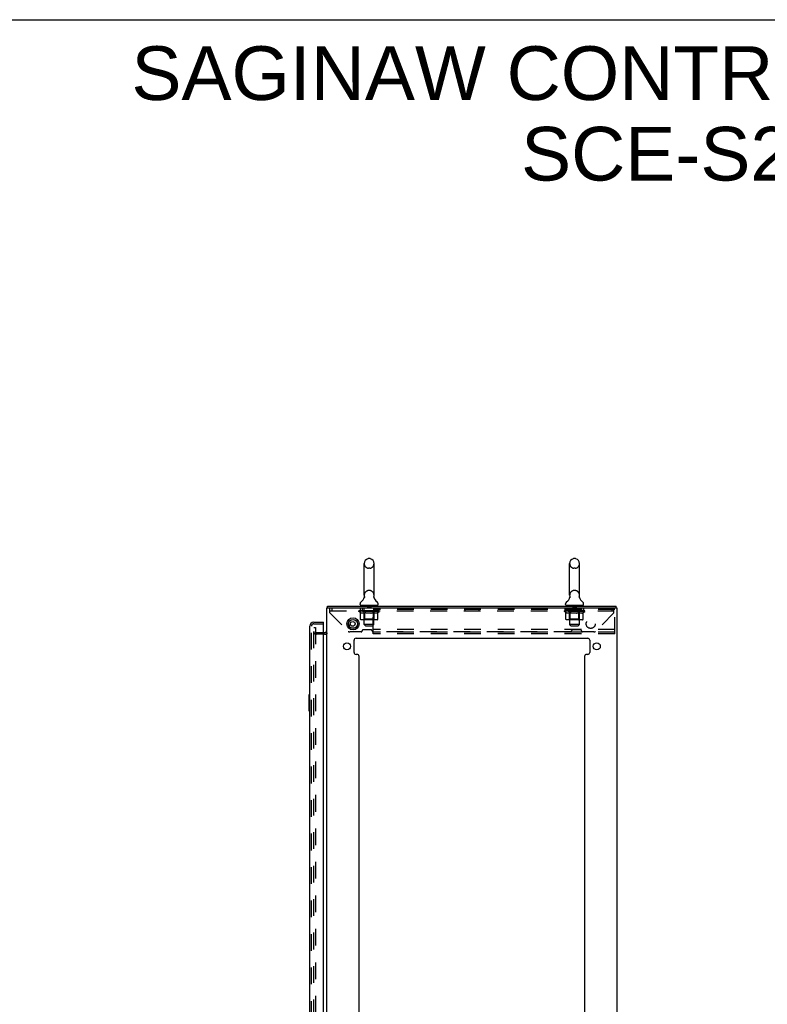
# Model space of a CAD drawing. Header units: inches. Extents: x 0 to 189, y 0 to 122.
# Tile 50 of 51: x 96 to 142, y 61 to 122. Entities that reach past the tile are written whole.
import ezdxf

# ---------------------------------------------------------------- set-up
doc = ezdxf.new("R2010")
doc.units = ezdxf.units.IN
doc.header["$LTSCALE"] = 10.388889
doc.header["$MEASUREMENT"] = 0
doc.linetypes.add('HIDDEN', pattern=[0.2, 0.1, -0.1])
doc.layers.get('0').update_dxf_attribs({"linetype": 'CONTINUOUS'})
for name, color, linetype in [('DEFAULT_2', 8, 'HIDDEN'), ('DIMENSIONS', 7, 'CONTINUOUS'), ('DOOR_ASSEMBLY', 7, 'CONTINUOUS')]:
    doc.layers.add(name, color=color, linetype=linetype)
doc.styles.get("Standard").update_dxf_attribs({"font": 'arial.ttf'})

msp = doc.modelspace()

# ---------------------------------------------------------------- linework, layer by layer
at = {"color": 7, "linetype": 'Continuous'}
for p, q in [((0, 122.222), (188.889, 122.222)), ((117.832, 88.772), (117.745, 88.772)), ((130.583, 88.772), (130.495, 88.772)), ((117.483, 86.497), (117.483, 88.472)), ((118.095, 86.497), (118.095, 88.472)), ((130.233, 86.497), (130.233, 88.472)), ((130.845, 86.497), (130.845, 88.472)), ((117.489, 86.354), (117.487, 86.349)), ((118.083, 86.403), (118.084, 86.408)), ((118.083, 86.398), (118.083, 86.403)), ((118.083, 86.393), (118.083, 86.398)), ((118.083, 86.388), (118.083, 86.393)), ((118.083, 86.383), (118.083, 86.388)), ((118.084, 86.378), (118.083, 86.383)), ((118.084, 86.413), (118.085, 86.418)), ((118.084, 86.408), (118.084, 86.413)), ((118.084, 86.373), (118.084, 86.378)), ((118.085, 86.368), (118.084, 86.373)), ((118.086, 86.364), (118.085, 86.368)), ((118.086, 86.423), (118.087, 86.427)), ((118.087, 86.36), (118.086, 86.364)), ((130.239, 86.354), (130.237, 86.349)), ((130.833, 86.403), (130.834, 86.408)), ((130.833, 86.398), (130.833, 86.403)), ((130.833, 86.393), (130.833, 86.398)), ((130.833, 86.388), (130.833, 86.393)), ((130.833, 86.383), (130.833, 86.388)), ((130.834, 86.378), (130.833, 86.383)), ((130.834, 86.413), (130.835, 86.418)), ((130.834, 86.408), (130.834, 86.413)), ((130.834, 86.373), (130.834, 86.378)), ((130.835, 86.368), (130.834, 86.373)), ((130.836, 86.364), (130.835, 86.368)), ((130.836, 86.423), (130.837, 86.427)), ((130.837, 86.36), (130.836, 86.364)), ((115.216, 85.723), (115.216, 85.827)), ((117.226, 85.926), (117.226, 85.965)), ((117.289, 85.857), (117.289, 85.827)), ((118.289, 85.857), (117.289, 85.857)), ((118.289, 85.857), (118.289, 85.827)), ((118.351, 85.926), (118.351, 85.965)), ((129.976, 85.926), (129.976, 85.965)), ((130.039, 85.857), (130.039, 85.827)), ((131.039, 85.857), (130.039, 85.857)), ((131.039, 85.857), (131.039, 85.827)), ((131.101, 85.926), (131.101, 85.965)), ((133.112, 85.723), (133.112, 85.827))]:
    msp.add_line(p, q, dxfattribs=at)
at = {"color": 3, "linetype": 'Continuous'}
for p, q in [((115.164, 7.191), (115.164, 85.723)), ((115.164, 85.723), (133.164, 85.723)), ((115.216, 85.827), (133.112, 85.827)), ((133.164, 85.723), (133.164, 7.191)), ((116.661, 84.473), (116.917, 84.473)), ((114.96, 84.181), (115.021, 84.181)), ((116.977, 83.827), (131.351, 83.827)), ((116.852, 82.955), (116.852, 83.702)), ((131.476, 83.702), (131.476, 82.955)), ((117.039, 82.83), (116.977, 82.83)), ((117.164, 59.374), (117.164, 82.705)), ((131.164, 82.705), (131.164, 59.374)), ((131.351, 82.83), (131.289, 82.83))]:
    msp.add_line(p, q, dxfattribs=at)
at = {"color": 7, "linetype": 'Continuous'}
for points in [[(117.491, 86.427), (117.492, 86.423), (117.493, 86.418), (117.493, 86.413), (117.494, 86.408), (117.494, 86.403), (117.495, 86.398), (117.495, 86.393), (117.495, 86.388), (117.494, 86.383), (117.494, 86.378), (117.493, 86.373), (117.492, 86.368), (117.491, 86.364), (117.49, 86.359), (117.489, 86.354)], [(118.085, 86.418), (118.086, 86.423), (118.087, 86.427)], [(130.241, 86.427), (130.242, 86.423), (130.243, 86.418), (130.243, 86.413), (130.244, 86.408), (130.244, 86.403), (130.245, 86.398), (130.245, 86.393), (130.245, 86.388), (130.244, 86.383), (130.244, 86.378), (130.243, 86.373), (130.242, 86.368), (130.241, 86.364), (130.24, 86.359), (130.239, 86.354)], [(130.835, 86.418), (130.836, 86.423), (130.837, 86.427)]]:
    msp.add_lwpolyline(points, dxfattribs=at)
at = {"color": 3, "linetype": 'Continuous'}
for points in [[(115.203, 85.723), (115.204, 85.725), (115.205, 85.73), (115.205, 85.735), (115.206, 85.74), (115.206, 85.746), (115.207, 85.752), (115.207, 85.757), (115.207, 85.763), (115.207, 85.768), (115.207, 85.773), (115.207, 85.787)], [(115.207, 85.787), (115.208, 85.791), (115.208, 85.794), (115.208, 85.798), (115.208, 85.801), (115.208, 85.804), (115.208, 85.807), (115.208, 85.81), (115.209, 85.813), (115.209, 85.815), (115.209, 85.817), (115.21, 85.819), (115.21, 85.821), (115.211, 85.822), (115.211, 85.823), (115.212, 85.824), (115.212, 85.825), (115.213, 85.826), (115.214, 85.826), (115.215, 85.826), (115.216, 85.827)]]:
    msp.add_lwpolyline(points, dxfattribs=at)
for centre, radius in [((116.789, 84.723), 0.375), ((116.768, 84.723), 0.148), ((116.414, 83.33), 0.219), ((131.914, 83.33), 0.219)]:
    msp.add_circle(centre, radius, dxfattribs=at)
at = {"color": 7, "linetype": 'Continuous'}
msp.add_circle((116.789, 84.723), 0.281, dxfattribs=at)
for centre, radius, start, end in [((117.789, 88.472), 0.306, 105.63034, 180), ((117.745, 88.628), 0.144, 90, 105.63034), ((117.832, 88.628), 0.144, 74.36966, 90), ((117.789, 88.472), 0.306, 0, 74.36966), ((130.539, 88.472), 0.306, 105.63034, 180), ((130.495, 88.628), 0.144, 90, 105.63034), ((130.583, 88.628), 0.144, 74.36966, 90), ((130.539, 88.472), 0.306, 0, 74.36966), ((116.991, 86.513), 0.523, 304.66237, 347.23895), ((117.789, 86.497), 0.306, 180, 193.20532), ((118.587, 86.513), 0.523, 192.7611, 235.33763), ((117.789, 86.497), 0.306, 346.79468, 360), ((129.741, 86.513), 0.523, 304.66237, 347.23895), ((130.539, 86.497), 0.306, 180, 193.20532), ((131.337, 86.513), 0.523, 192.7611, 235.33763), ((130.539, 86.497), 0.306, 346.79468, 360), ((117.37, 85.965), 0.144, 124.66237, 180), ((117.295, 85.926), 0.069, 180, 265), ((118.282, 85.926), 0.069, 275, 360), ((118.208, 85.965), 0.144, 360, 55.33763), ((130.12, 85.965), 0.144, 124.66237, 180), ((130.045, 85.926), 0.069, 180, 265), ((131.032, 85.926), 0.069, 275, 360), ((130.958, 85.965), 0.144, 360, 55.33763)]:
    msp.add_arc(centre, radius, start, end, dxfattribs=at)
at = {"color": 3, "linetype": 'Continuous'}
for centre, radius, start, end in [((116.518, 84.598), 0.0625, 316.84117, 92.61621), ((115.021, 84.323), 0.142, 270, 360), ((116.977, 83.702), 0.125, 90, 180), ((131.351, 83.702), 0.125, 0, 90), ((116.977, 82.955), 0.125, 180, 270), ((117.039, 82.705), 0.125, 0, 90), ((131.289, 82.705), 0.125, 90, 180), ((131.351, 82.955), 0.125, 270, 360)]:
    msp.add_arc(centre, radius, start, end, dxfattribs=at)
at = {"layer": 'DEFAULT_2', "color": 8, "linetype": 'HIDDEN'}
for p, q in [((117.832, 88.172), (117.745, 88.172)), ((130.583, 88.172), (130.495, 88.172)), ((117.832, 86.797), (117.745, 86.797)), ((130.583, 86.797), (130.495, 86.797)), ((115.351, 85.405), (115.351, 85.723)), ((115.476, 85.723), (115.476, 85.535)), ((117.226, 85.723), (117.226, 85.535)), ((117.349, 85.723), (117.349, 85.535)), ((117.476, 85.857), (117.476, 85.827)), ((117.489, 84.676), (117.489, 85.827)), ((117.684, 85.847), (117.684, 85.767)), ((117.884, 85.757), (117.694, 85.757)), ((117.894, 85.847), (117.894, 85.767)), ((118.039, 84.098), (118.039, 85.723)), ((133.039, 85.619), (118.039, 85.619)), ((118.089, 84.676), (118.089, 85.827)), ((118.101, 85.857), (118.101, 85.827)), ((118.229, 85.723), (118.229, 85.535)), ((123.726, 85.723), (123.726, 85.535)), ((124.601, 85.723), (124.601, 85.535)), ((130.101, 85.723), (130.101, 85.535)), ((130.226, 85.857), (130.226, 85.827)), ((130.239, 84.676), (130.239, 85.827)), ((130.434, 85.847), (130.434, 85.767)), ((130.634, 85.757), (130.444, 85.757)), ((130.644, 85.847), (130.644, 85.767)), ((130.839, 84.676), (130.839, 85.827)), ((130.851, 85.857), (130.851, 85.827)), ((130.976, 85.723), (130.976, 85.535)), ((131.101, 85.723), (131.101, 85.535)), ((132.851, 85.723), (132.851, 85.535)), ((132.976, 85.405), (132.976, 85.723)), ((133.039, 84.098), (133.039, 85.723)), ((115.351, 85.535), (132.976, 85.535)), ((115.351, 85.405), (116.496, 84.26)), ((117.156, 85.49), (117.156, 85.53)), ((117.156, 85.53), (117.462, 85.53)), ((117.252, 85.422), (117.156, 85.49)), ((118.422, 85.49), (117.156, 85.49)), ((117.157, 85.53), (117.157, 85.534)), ((117.277, 85.533), (117.157, 85.534)), ((117.165, 85.53), (117.165, 85.537)), ((117.174, 85.527), (117.174, 85.53)), ((117.174, 85.527), (118.404, 85.527)), ((117.183, 85.527), (117.183, 85.53)), ((117.184, 85.527), (117.184, 85.53)), ((117.194, 85.53), (117.194, 85.537)), ((117.21, 85.527), (117.21, 85.53)), ((117.212, 85.527), (117.212, 85.53)), ((117.24, 85.53), (117.24, 85.537)), ((117.252, 85.015), (117.252, 85.422)), ((117.252, 85.422), (117.267, 85.412)), ((117.255, 85.527), (117.255, 85.53)), ((117.258, 85.527), (117.258, 85.53)), ((117.282, 85.403), (117.267, 85.412)), ((117.277, 85.53), (117.277, 85.533)), ((117.297, 85.395), (117.282, 85.403)), ((118.28, 84.978), (117.295, 84.978)), ((117.311, 85.388), (117.296, 85.395)), ((117.304, 85.53), (117.304, 85.537)), ((117.305, 85.527), (117.305, 85.53)), ((117.306, 85.527), (117.306, 85.53)), ((117.309, 85.527), (117.309, 85.53)), ((117.325, 85.383), (117.311, 85.389)), ((117.316, 85.527), (117.316, 85.53)), ((117.316, 85.527), (117.316, 85.53)), ((117.319, 85.527), (117.319, 85.53)), ((117.323, 85.527), (117.323, 85.531)), ((117.34, 85.378), (117.325, 85.383)), ((117.327, 85.527), (117.327, 85.53)), ((117.433, 85.378), (117.34, 85.378)), ((117.341, 85.527), (117.341, 85.53)), ((117.359, 85.527), (117.359, 85.53)), ((117.36, 85.527), (117.36, 85.532)), ((117.38, 85.527), (117.38, 85.53)), ((117.38, 85.527), (117.38, 85.53)), ((117.382, 85.53), (117.382, 85.537)), ((117.391, 85.527), (117.391, 85.53)), ((117.396, 85.527), (117.396, 85.53)), ((117.405, 85.527), (117.405, 85.53)), ((117.416, 85.527), (117.416, 85.534)), ((117.432, 85.527), (117.432, 85.53)), ((117.433, 85.378), (117.448, 85.383)), ((117.435, 85.527), (117.435, 85.53)), ((117.476, 85.018), (117.436, 84.978)), ((117.462, 85.388), (117.448, 85.383)), ((117.462, 85.527), (117.462, 85.53)), ((117.476, 85.395), (117.462, 85.388)), ((117.529, 85.53), (117.467, 85.53)), ((117.472, 85.53), (117.472, 85.537)), ((117.476, 85.018), (117.476, 85.487)), ((117.491, 85.403), (117.476, 85.395)), ((118.102, 85.018), (117.476, 85.018)), ((117.479, 85.527), (117.479, 85.53)), ((117.484, 85.527), (117.484, 85.53)), ((117.49, 85.527), (117.49, 85.535)), ((117.505, 85.412), (117.49, 85.403)), ((117.494, 85.527), (117.494, 85.53)), ((117.505, 85.527), (117.505, 85.53)), ((117.52, 85.422), (117.505, 85.412)), ((117.505, 85.412), (117.52, 85.422)), ((117.52, 85.015), (117.52, 85.422)), ((117.52, 85.422), (117.549, 85.412)), ((117.529, 85.527), (117.529, 85.53)), ((117.604, 85.53), (117.545, 85.53)), ((117.578, 85.403), (117.549, 85.412)), ((117.565, 85.527), (117.565, 85.53)), ((117.572, 85.53), (117.572, 85.537)), ((117.576, 85.527), (117.576, 85.53)), ((117.578, 85.527), (117.578, 85.536)), ((117.606, 85.395), (117.578, 85.403)), ((117.581, 85.527), (117.581, 85.53)), ((117.588, 85.527), (117.588, 85.53)), ((117.604, 85.527), (117.604, 85.53)), ((117.634, 85.389), (117.606, 85.395)), ((117.684, 85.53), (117.63, 85.53)), ((117.662, 85.383), (117.634, 85.389)), ((117.643, 85.527), (117.643, 85.53)), ((117.69, 85.378), (117.662, 85.383)), ((117.674, 85.53), (117.789, 85.537)), ((117.679, 85.53), (117.679, 85.537)), ((117.679, 85.536), (117.679, 85.537)), ((117.679, 85.53), (117.679, 85.536)), ((117.679, 85.527), (117.679, 85.53)), ((117.683, 85.527), (117.683, 85.53)), ((117.684, 85.527), (117.684, 85.53)), ((117.685, 85.527), (117.685, 85.53)), ((117.888, 85.378), (117.69, 85.378)), ((117.768, 85.53), (117.72, 85.53)), ((117.725, 85.527), (117.725, 85.53)), ((117.768, 85.527), (117.768, 85.53)), ((117.786, 85.53), (117.786, 85.53)), ((117.786, 85.527), (117.786, 85.53)), ((117.786, 85.527), (117.786, 85.53)), ((117.789, 85.53), (117.789, 85.537)), ((117.789, 85.537), (117.903, 85.53)), ((117.791, 85.527), (117.791, 85.53)), ((117.791, 85.527), (117.791, 85.53)), ((117.791, 85.53), (117.791, 85.53)), ((117.81, 85.527), (117.81, 85.53)), ((117.81, 85.53), (117.858, 85.53)), ((117.852, 85.527), (117.852, 85.53)), ((117.888, 85.378), (117.915, 85.383)), ((117.893, 85.527), (117.893, 85.53)), ((117.893, 85.527), (117.893, 85.53)), ((117.893, 85.53), (117.948, 85.53)), ((117.894, 85.527), (117.894, 85.53)), ((117.898, 85.536), (117.899, 85.537)), ((117.898, 85.53), (117.898, 85.536)), ((117.898, 85.527), (117.898, 85.53)), ((117.899, 85.53), (117.899, 85.537)), ((117.943, 85.388), (117.915, 85.383)), ((117.935, 85.527), (117.935, 85.53)), ((117.971, 85.395), (117.943, 85.388)), ((117.998, 85.403), (117.97, 85.395)), ((117.974, 85.527), (117.974, 85.53)), ((117.974, 85.53), (118.033, 85.53)), ((117.989, 85.527), (117.989, 85.53)), ((117.997, 85.527), (117.997, 85.53)), ((118.027, 85.411), (117.998, 85.402)), ((117.999, 85.527), (117.999, 85.536)), ((118.002, 85.527), (118.002, 85.53)), ((118.005, 85.53), (118.005, 85.537)), ((118.013, 85.527), (118.013, 85.53)), ((118.055, 85.421), (118.026, 85.411)), ((118.034, 84.978), (118.036, 84.978)), ((118.041, 84.981), (118.044, 84.983)), ((118.044, 84.983), (118.046, 84.985)), ((118.049, 85.527), (118.049, 85.53)), ((118.049, 85.53), (118.111, 85.53)), ((118.055, 85.015), (118.055, 85.421)), ((118.055, 85.421), (118.069, 85.411)), ((118.083, 85.403), (118.069, 85.411)), ((118.073, 85.527), (118.073, 85.53)), ((118.097, 85.395), (118.083, 85.403)), ((118.084, 85.527), (118.084, 85.53)), ((118.088, 85.527), (118.088, 85.535)), ((118.094, 85.527), (118.094, 85.53)), ((118.11, 85.388), (118.097, 85.395)), ((118.099, 85.527), (118.099, 85.53)), ((118.102, 85.018), (118.102, 85.487)), ((118.102, 85.018), (118.141, 84.978)), ((118.105, 85.53), (118.105, 85.537)), ((118.124, 85.383), (118.11, 85.389)), ((118.116, 85.527), (118.116, 85.53)), ((118.116, 85.53), (118.317, 85.53)), ((118.137, 85.378), (118.124, 85.383)), ((118.241, 85.378), (118.137, 85.378)), ((118.143, 85.527), (118.143, 85.53)), ((118.146, 85.527), (118.146, 85.53)), ((118.161, 85.527), (118.161, 85.534)), ((118.173, 85.527), (118.173, 85.53)), ((118.182, 85.527), (118.182, 85.53)), ((118.186, 85.527), (118.186, 85.53)), ((118.196, 85.53), (118.196, 85.537)), ((118.197, 85.527), (118.197, 85.53)), ((118.197, 85.527), (118.197, 85.53)), ((118.218, 85.527), (118.218, 85.532)), ((118.218, 85.527), (118.218, 85.53)), ((118.236, 85.527), (118.236, 85.53)), ((118.241, 85.378), (118.255, 85.383)), ((118.25, 85.527), (118.25, 85.53)), ((118.268, 85.388), (118.254, 85.383)), ((118.255, 85.527), (118.255, 85.531)), ((118.258, 85.527), (118.258, 85.53)), ((118.262, 85.527), (118.262, 85.53)), ((118.262, 85.527), (118.262, 85.53)), ((118.282, 85.395), (118.268, 85.388)), ((118.269, 85.527), (118.269, 85.53)), ((118.272, 85.527), (118.272, 85.53)), ((118.273, 85.527), (118.273, 85.53)), ((118.274, 85.53), (118.274, 85.537)), ((118.295, 85.403), (118.281, 85.395)), ((118.309, 85.411), (118.295, 85.402)), ((118.323, 85.42), (118.309, 85.411)), ((118.32, 85.527), (118.32, 85.53)), ((118.323, 85.527), (118.323, 85.53)), ((118.323, 85.42), (118.422, 85.49)), ((118.323, 85.015), (118.323, 85.42)), ((118.337, 85.53), (118.337, 85.537)), ((118.366, 85.527), (118.366, 85.53)), ((118.368, 85.527), (118.368, 85.53)), ((118.384, 85.53), (118.384, 85.537)), ((118.394, 85.527), (118.394, 85.53)), ((118.395, 85.527), (118.395, 85.53)), ((118.404, 85.527), (118.404, 85.53)), ((118.412, 85.53), (118.412, 85.537)), ((118.422, 85.49), (118.422, 85.537)), ((129.906, 85.49), (129.906, 85.53)), ((129.906, 85.53), (130.212, 85.53)), ((130.002, 85.422), (129.906, 85.49)), ((131.172, 85.49), (129.906, 85.49)), ((129.907, 85.53), (129.907, 85.534)), ((130.027, 85.533), (129.907, 85.534)), ((129.915, 85.53), (129.915, 85.537)), ((129.924, 85.527), (129.924, 85.53)), ((129.924, 85.527), (131.154, 85.527)), ((129.933, 85.527), (129.933, 85.53)), ((129.934, 85.527), (129.934, 85.53)), ((129.944, 85.53), (129.944, 85.537)), ((129.96, 85.527), (129.96, 85.53)), ((129.962, 85.527), (129.962, 85.53)), ((129.99, 85.53), (129.99, 85.537)), ((130.002, 85.015), (130.002, 85.422)), ((130.002, 85.422), (130.017, 85.412)), ((130.005, 85.527), (130.005, 85.53)), ((130.008, 85.527), (130.008, 85.53)), ((130.032, 85.403), (130.017, 85.412)), ((130.027, 85.53), (130.027, 85.533)), ((130.047, 85.395), (130.032, 85.403)), ((131.03, 84.978), (130.045, 84.978)), ((130.061, 85.388), (130.046, 85.395)), ((130.054, 85.53), (130.054, 85.537)), ((130.055, 85.527), (130.055, 85.53)), ((130.056, 85.527), (130.056, 85.53)), ((130.059, 85.527), (130.059, 85.53)), ((130.075, 85.383), (130.061, 85.389)), ((130.066, 85.527), (130.066, 85.53)), ((130.066, 85.527), (130.066, 85.53)), ((130.069, 85.527), (130.069, 85.53)), ((130.073, 85.527), (130.073, 85.531)), ((130.09, 85.378), (130.075, 85.383)), ((130.077, 85.527), (130.077, 85.53)), ((130.183, 85.378), (130.09, 85.378)), ((130.091, 85.527), (130.091, 85.53)), ((130.109, 85.527), (130.109, 85.53)), ((130.11, 85.527), (130.11, 85.532)), ((130.13, 85.527), (130.13, 85.53)), ((130.13, 85.527), (130.13, 85.53)), ((130.132, 85.53), (130.132, 85.537)), ((130.141, 85.527), (130.141, 85.53)), ((130.146, 85.527), (130.146, 85.53)), ((130.155, 85.527), (130.155, 85.53)), ((130.166, 85.527), (130.166, 85.534)), ((130.182, 85.527), (130.182, 85.53)), ((130.183, 85.378), (130.198, 85.383)), ((130.185, 85.527), (130.185, 85.53)), ((130.226, 85.018), (130.186, 84.978)), ((130.212, 85.388), (130.198, 85.383)), ((130.212, 85.527), (130.212, 85.53)), ((130.226, 85.395), (130.212, 85.388)), ((130.279, 85.53), (130.217, 85.53)), ((130.222, 85.53), (130.222, 85.537)), ((130.226, 85.018), (130.226, 85.487)), ((130.241, 85.403), (130.226, 85.395)), ((130.852, 85.018), (130.226, 85.018)), ((130.229, 85.527), (130.229, 85.53)), ((130.234, 85.527), (130.234, 85.53)), ((130.24, 85.527), (130.24, 85.535)), ((130.255, 85.412), (130.24, 85.403)), ((130.244, 85.527), (130.244, 85.53)), ((130.255, 85.527), (130.255, 85.53)), ((130.27, 85.422), (130.255, 85.412)), ((130.27, 85.015), (130.27, 85.422)), ((130.27, 85.422), (130.299, 85.412)), ((130.279, 85.527), (130.279, 85.53)), ((130.354, 85.53), (130.295, 85.53)), ((130.328, 85.403), (130.299, 85.412)), ((130.315, 85.527), (130.315, 85.53)), ((130.322, 85.53), (130.322, 85.537)), ((130.326, 85.527), (130.326, 85.53)), ((130.328, 85.527), (130.328, 85.536)), ((130.356, 85.395), (130.328, 85.403)), ((130.331, 85.527), (130.331, 85.53)), ((130.338, 85.527), (130.338, 85.53)), ((130.354, 85.527), (130.354, 85.53)), ((130.384, 85.389), (130.356, 85.395)), ((130.434, 85.53), (130.38, 85.53)), ((130.412, 85.383), (130.384, 85.389)), ((130.393, 85.527), (130.393, 85.53)), ((130.44, 85.378), (130.412, 85.383)), ((130.424, 85.53), (130.539, 85.537)), ((130.429, 85.53), (130.429, 85.537)), ((130.429, 85.536), (130.429, 85.537)), ((130.429, 85.53), (130.429, 85.536)), ((130.429, 85.527), (130.429, 85.53)), ((130.433, 85.527), (130.433, 85.53)), ((130.434, 85.527), (130.434, 85.53)), ((130.435, 85.527), (130.435, 85.53)), ((130.638, 85.378), (130.44, 85.378)), ((130.518, 85.53), (130.47, 85.53)), ((130.475, 85.527), (130.475, 85.53)), ((130.518, 85.527), (130.518, 85.53)), ((130.536, 85.53), (130.536, 85.53)), ((130.536, 85.527), (130.536, 85.53)), ((130.536, 85.527), (130.536, 85.53)), ((130.539, 85.53), (130.539, 85.537)), ((130.539, 85.537), (130.653, 85.53)), ((130.541, 85.527), (130.541, 85.53)), ((130.541, 85.527), (130.541, 85.53)), ((130.541, 85.53), (130.541, 85.53)), ((130.56, 85.527), (130.56, 85.53)), ((130.56, 85.53), (130.608, 85.53)), ((130.602, 85.527), (130.602, 85.53)), ((130.638, 85.378), (130.665, 85.383)), ((130.643, 85.527), (130.643, 85.53)), ((130.643, 85.527), (130.643, 85.53)), ((130.643, 85.53), (130.698, 85.53)), ((130.644, 85.527), (130.644, 85.53)), ((130.648, 85.536), (130.649, 85.537)), ((130.648, 85.53), (130.648, 85.536)), ((130.648, 85.527), (130.648, 85.53)), ((130.649, 85.53), (130.649, 85.537)), ((130.693, 85.388), (130.665, 85.383)), ((130.685, 85.527), (130.685, 85.53)), ((130.721, 85.395), (130.693, 85.388)), ((130.748, 85.403), (130.72, 85.395)), ((130.724, 85.527), (130.724, 85.53)), ((130.724, 85.53), (130.783, 85.53)), ((130.739, 85.527), (130.739, 85.53)), ((130.747, 85.527), (130.747, 85.53)), ((130.777, 85.411), (130.748, 85.402)), ((130.749, 85.527), (130.749, 85.536)), ((130.752, 85.527), (130.752, 85.53)), ((130.755, 85.53), (130.755, 85.537)), ((130.763, 85.527), (130.763, 85.53)), ((130.805, 85.421), (130.776, 85.411)), ((130.784, 84.978), (130.786, 84.978)), ((130.791, 84.981), (130.794, 84.983)), ((130.794, 84.983), (130.796, 84.985)), ((130.799, 85.527), (130.799, 85.53)), ((130.799, 85.53), (130.861, 85.53)), ((130.805, 85.015), (130.805, 85.421)), ((130.805, 85.421), (130.819, 85.411)), ((130.833, 85.403), (130.819, 85.411)), ((130.823, 85.527), (130.823, 85.53)), ((130.847, 85.395), (130.833, 85.403)), ((130.834, 85.527), (130.834, 85.53)), ((130.838, 85.527), (130.838, 85.535)), ((130.844, 85.527), (130.844, 85.53)), ((130.86, 85.388), (130.847, 85.395)), ((130.849, 85.527), (130.849, 85.53)), ((130.852, 85.018), (130.852, 85.487)), ((130.852, 85.018), (130.891, 84.978)), ((130.855, 85.53), (130.855, 85.537)), ((130.874, 85.383), (130.86, 85.389)), ((130.866, 85.527), (130.866, 85.53)), ((130.866, 85.53), (131.067, 85.53)), ((130.887, 85.378), (130.874, 85.383)), ((130.991, 85.378), (130.887, 85.378)), ((130.893, 85.527), (130.893, 85.53)), ((130.896, 85.527), (130.896, 85.53)), ((130.911, 85.527), (130.911, 85.534)), ((130.923, 85.527), (130.923, 85.53)), ((130.932, 85.527), (130.932, 85.53)), ((130.936, 85.527), (130.936, 85.53)), ((130.946, 85.53), (130.946, 85.537)), ((130.947, 85.527), (130.947, 85.53)), ((130.947, 85.527), (130.947, 85.53)), ((130.968, 85.527), (130.968, 85.532)), ((130.968, 85.527), (130.968, 85.53)), ((130.986, 85.527), (130.986, 85.53)), ((130.991, 85.378), (131.005, 85.383)), ((131, 85.527), (131, 85.53)), ((131.018, 85.388), (131.004, 85.383)), ((131.005, 85.527), (131.005, 85.531)), ((131.008, 85.527), (131.008, 85.53)), ((131.012, 85.527), (131.012, 85.53)), ((131.012, 85.527), (131.012, 85.53)), ((131.032, 85.395), (131.018, 85.388)), ((131.019, 85.527), (131.019, 85.53)), ((131.022, 85.527), (131.022, 85.53)), ((131.023, 85.527), (131.023, 85.53)), ((131.024, 85.53), (131.024, 85.537)), ((131.045, 85.403), (131.031, 85.395)), ((131.059, 85.411), (131.045, 85.402)), ((131.073, 85.42), (131.059, 85.411)), ((131.07, 85.527), (131.07, 85.53)), ((131.073, 85.527), (131.073, 85.53)), ((131.073, 85.42), (131.172, 85.49)), ((131.073, 85.015), (131.073, 85.42)), ((131.087, 85.53), (131.087, 85.537)), ((131.116, 85.527), (131.116, 85.53)), ((131.118, 85.527), (131.118, 85.53)), ((131.134, 85.53), (131.134, 85.537)), ((131.144, 85.527), (131.144, 85.53)), ((131.145, 85.527), (131.145, 85.53)), ((131.154, 85.527), (131.154, 85.53)), ((131.162, 85.53), (131.162, 85.537)), ((131.172, 85.49), (131.172, 85.537)), ((132.976, 85.405), (131.831, 84.26)), ((114.351, 8.42), (114.351, 84.493)), ((114.351, 84.493), (114.455, 84.493)), ((114.455, 84.493), (114.455, 8.42)), ((117.917, 84.347), (117.41, 84.347)), ((117.558, 84.607), (117.489, 84.676)), ((118.089, 84.676), (117.489, 84.676)), ((117.558, 84.607), (118.02, 84.607)), ((118.02, 84.607), (118.089, 84.676)), ((133.039, 84.379), (118.039, 84.379)), ((130.308, 84.607), (130.239, 84.676)), ((130.839, 84.676), (130.239, 84.676)), ((130.308, 84.607), (130.77, 84.607)), ((130.917, 84.347), (130.41, 84.347)), ((130.77, 84.607), (130.839, 84.676)), ((114.525, 84.181), (114.96, 84.181)), ((115.021, 84.077), (114.525, 84.077)), ((117.292, 84.222), (116.588, 84.222)), ((117.351, 84.281), (117.351, 84.287)), ((117.976, 84.281), (117.976, 84.287)), ((130.292, 84.222), (118.035, 84.222)), ((133.039, 84.202), (118.039, 84.202)), ((133.039, 84.098), (118.039, 84.098)), ((130.351, 84.281), (130.351, 84.287)), ((130.976, 84.281), (130.976, 84.287)), ((131.739, 84.222), (131.035, 84.222))]:
    msp.add_line(p, q, dxfattribs=at)
for points in [[(117.295, 84.978), (117.29, 84.978), (117.285, 84.979), (117.28, 84.981), (117.275, 84.983), (117.27, 84.985), (117.266, 84.988), (117.262, 84.992), (117.259, 84.996), (117.256, 85), (117.254, 85.005), (117.253, 85.01), (117.252, 85.015)], [(117.541, 84.978), (117.539, 84.978), (117.536, 84.979), (117.534, 84.981), (117.531, 84.983), (117.529, 84.985), (117.527, 84.988), (117.525, 84.992), (117.523, 84.996), (117.522, 85), (117.521, 85.005), (117.52, 85.01), (117.52, 85.015)], [(118.036, 84.978), (118.039, 84.979), (118.041, 84.981)], [(118.046, 84.985), (118.048, 84.988), (118.05, 84.992), (118.052, 84.996), (118.053, 85)], [(118.048, 84.988), (118.05, 84.992), (118.052, 84.996)], [(118.053, 85), (118.054, 85.005), (118.055, 85.01), (118.055, 85.015)], [(118.054, 85.005), (118.055, 85.01), (118.055, 85.015)], [(118.28, 84.978), (118.285, 84.978), (118.29, 84.979), (118.295, 84.981), (118.3, 84.983), (118.305, 84.985), (118.309, 84.988), (118.313, 84.992), (118.316, 84.996), (118.319, 85), (118.321, 85.005), (118.322, 85.01), (118.323, 85.015)], [(130.045, 84.978), (130.04, 84.978), (130.035, 84.979), (130.03, 84.981), (130.025, 84.983), (130.02, 84.985), (130.016, 84.988), (130.012, 84.992), (130.009, 84.996), (130.006, 85), (130.004, 85.005), (130.003, 85.01), (130.002, 85.015)], [(130.291, 84.978), (130.289, 84.978), (130.286, 84.979), (130.284, 84.981), (130.281, 84.983), (130.279, 84.985), (130.277, 84.988), (130.275, 84.992), (130.273, 84.996), (130.272, 85), (130.271, 85.005), (130.27, 85.01), (130.27, 85.015)], [(130.786, 84.978), (130.789, 84.979), (130.791, 84.981)], [(130.796, 84.985), (130.798, 84.988), (130.8, 84.992), (130.802, 84.996), (130.803, 85)], [(130.798, 84.988), (130.8, 84.992), (130.802, 84.996)], [(130.803, 85), (130.804, 85.005), (130.805, 85.01), (130.805, 85.015)], [(130.804, 85.005), (130.805, 85.01), (130.805, 85.015)], [(131.03, 84.978), (131.035, 84.978), (131.04, 84.979), (131.045, 84.981), (131.05, 84.983), (131.055, 84.985), (131.059, 84.988), (131.063, 84.992), (131.066, 84.996), (131.069, 85), (131.071, 85.005), (131.072, 85.01), (131.073, 85.015)]]:
    msp.add_lwpolyline(points, dxfattribs=at)
msp.add_circle((131.539, 84.723), 0.281, dxfattribs=at)
for centre, radius, start, end in [((117.789, 88.472), 0.306, 180, 254.36966), ((117.745, 88.316), 0.144, 254.36966, 270), ((117.832, 88.316), 0.144, 270, 285.63034), ((117.789, 88.472), 0.306, 285.63034, 360), ((130.539, 88.472), 0.306, 180, 254.36966), ((130.495, 88.316), 0.144, 254.36966, 270), ((130.583, 88.316), 0.144, 270, 285.63034), ((130.539, 88.472), 0.306, 285.63034, 360), ((117.789, 86.497), 0.306, 105.63034, 180), ((117.745, 86.653), 0.144, 90, 105.63034), ((117.832, 86.653), 0.144, 74.36966, 90), ((117.789, 86.497), 0.306, 0, 74.36966), ((130.539, 86.497), 0.306, 105.63034, 180), ((130.495, 86.653), 0.144, 90, 105.63034), ((130.583, 86.653), 0.144, 74.36966, 90), ((130.539, 86.497), 0.306, 0, 74.36966), ((117.295, 85.926), 0.069, 265, 270), ((117.459, 85.827), 0.03, 0, 90), ((117.674, 85.847), 0.01, 0, 90), ((117.694, 85.767), 0.01, 180, 270), ((117.884, 85.767), 0.01, 270, 360), ((117.904, 85.847), 0.01, 90, 180), ((118.119, 85.827), 0.03, 90, 180), ((118.282, 85.926), 0.069, 270, 275), ((130.045, 85.926), 0.069, 265, 270), ((130.209, 85.827), 0.03, 0, 90), ((130.424, 85.847), 0.01, 0, 90), ((130.444, 85.767), 0.01, 180, 270), ((130.634, 85.767), 0.01, 270, 360), ((130.654, 85.847), 0.01, 90, 180), ((130.869, 85.827), 0.03, 90, 180), ((131.032, 85.926), 0.069, 270, 275), ((117.436, 85.487), 0.0398, 0, 89.99999), ((118.141, 85.487), 0.0398, 90.00001, 180), ((130.186, 85.487), 0.0398, 0, 89.99999), ((130.891, 85.487), 0.0398, 90.00001, 180), ((117.41, 84.287), 0.0591, 90, 180), ((117.917, 84.287), 0.0591, 0, 90), ((130.41, 84.287), 0.0591, 90, 180), ((130.917, 84.287), 0.0591, 0, 90), ((114.525, 84.251), 0.174, 180, 270), ((114.525, 84.251), 0.07, 180, 270), ((115.021, 84.323), 0.246, 270, 315.77586), ((116.588, 84.352), 0.13, 225, 270), ((117.292, 84.281), 0.0591, 270, 360), ((118.035, 84.281), 0.0591, 180, 270), ((130.292, 84.281), 0.0591, 270, 360), ((131.035, 84.281), 0.0591, 180, 270), ((131.739, 84.352), 0.13, 270, 315)]:
    msp.add_arc(centre, radius, start, end, dxfattribs=at)
for centre, major_axis, ratio, start_param, end_param in [((117.789, 85.537), (0.633, 0.007), 0.05963, 9.249616, 9.431313), ((117.789, 85.537), (0.633, 0), 0.060556, -3.083241, -2.96706), ((117.789, 85.537), (0.633, 0.013), 0.05688, 2.791345, 2.965878), ((117.18, 85.525), (0.198, -0.002), 0.05963, 0.605815, 1.645666), ((117.111, 85.525), (0.198, 0.002), 0.05963, 0.25549, 1.295341), ((117.789, 85.537), (0.633, -0.007), 0.05963, -2.96643, -2.791898), ((117.111, 85.518), (0.198, 0.004), 0.05688, 1.20151, 1.294789), ((117.18, 85.518), (0.198, 0), 0.060556, 1.551758, 1.645036), ((117.136, 85.518), (0.198, 0.002), 0.05963, 1.170259, 1.376596), ((117.181, 85.52), (0.164, 0.002), 0.05963, 1.065228, 1.614276), ((117.161, 85.52), (0.164, 0.003), 0.05688, 0.890143, 1.43919), ((117.219, 85.52), (0.164, 0), 0.060556, 1.240391, 1.789438), ((117.789, 85.537), (0.633, 0.019), 0.052395, 2.616403, 2.790936), ((117.242, 85.525), (0.198, -0.004), 0.05688, 0.7809, 1.820751), ((117.108, 85.525), (0.198, 0.004), 0.05688, 0.080405, 1.120256), ((117.789, 85.537), (0.633, -0.013), 0.05688, -2.791345, -2.616812), ((117.108, 85.518), (0.198, 0.006), 0.052395, 1.026568, 1.119847), ((117.242, 85.518), (0.198, -0.002), 0.05963, 1.72692, 1.820198), ((117.161, 85.52), (0.164, 0.005), 0.052395, 0.715201, 1.264248), ((117.275, 85.52), (0.164, -0.002), 0.05963, 1.415553, 1.9646), ((117.789, 85.537), (0.633, 0.025), 0.046319, 2.441654, 2.616187), ((117.322, 85.525), (0.198, -0.006), 0.052395, 0.955842, 1.995693), ((117.125, 85.525), (0.198, 0.006), 0.052395, -0.094537, 0.945314), ((117.789, 85.537), (0.633, -0.019), 0.052395, -2.616403, -2.44187), ((117.125, 85.518), (0.198, 0.008), 0.046319, 0.851819, 0.945098), ((117.322, 85.518), (0.198, -0.004), 0.05688, 1.902006, 1.995284), ((117.179, 85.52), (0.164, 0.006), 0.046319, 0.540452, 1.089499), ((117.346, 85.52), (0.164, -0.003), 0.05688, 1.590638, 2.139686), ((117.136, 85.525), (0.198, 0), 0.060556, 0.430652, 0.777569), ((117.789, 85.537), (0.633, 0.029), 0.038841, 2.267123, 2.441656), ((117.415, 85.525), (0.198, -0.008), 0.046319, 1.130591, 2.170442), ((117.789, 85.537), (0.633, -0.025), 0.046319, -2.441654, -2.267121), ((117.162, 85.525), (0.198, 0.008), 0.046319, -0.269286, 0.770565), ((117.162, 85.518), (0.198, 0.009), 0.038841, 0.677289, 0.770567), ((117.415, 85.518), (0.198, -0.006), 0.052395, 2.076947, 2.170226), ((117.216, 85.52), (0.164, 0.008), 0.038841, 0.365921, 0.914969), ((117.43, 85.52), (0.164, -0.005), 0.052395, 1.76558, 2.314627), ((117.789, 85.537), (0.633, 0.033), 0.030195, 2.09281, 2.267343), ((117.52, 85.525), (0.198, -0.009), 0.038841, 1.305122, 2.344973), ((117.789, 85.537), (0.633, -0.029), 0.038841, -2.267123, -2.092591), ((117.218, 85.525), (0.198, 0.009), 0.038841, -0.443817, 0.596034), ((117.218, 85.518), (0.198, 0.01), 0.030195, 0.502975, 0.596254), ((117.52, 85.518), (0.198, -0.008), 0.046319, 2.251696, 2.344975), ((117.27, 85.52), (0.164, 0.009), 0.030195, 0.191608, 0.740655), ((117.526, 85.52), (0.164, -0.006), 0.046319, 1.940329, 2.489376), ((117.291, 85.525), (0.198, 0.01), 0.030195, -0.61813, 0.421721), ((117.789, 85.537), (0.633, 0.036), 0.020645, 1.918687, 2.09322), ((117.633, 85.525), (0.198, -0.01), 0.030195, 1.479435, 2.519286), ((117.789, 85.537), (0.633, -0.033), 0.030195, -2.09281, -1.918277), ((117.291, 85.518), (0.198, 0.011), 0.020645, 0.328852, 0.422131), ((117.633, 85.518), (0.198, -0.009), 0.038841, 2.426227, 2.519505), ((117.34, 85.52), (0.164, 0.009), 0.020645, 0.017485, 0.566532), ((117.629, 85.52), (0.164, -0.008), 0.038841, 2.11486, 2.663907), ((117.38, 85.525), (0.198, 0.011), 0.020645, -0.792253, 0.247598), ((117.789, 85.537), (0.633, 0.038), 0.010478, 1.744704, 1.919237), ((117.751, 85.525), (0.198, -0.011), 0.020645, 1.653558, 2.693409), ((117.789, 85.537), (0.633, -0.036), 0.020645, -1.918687, -1.744154), ((117.38, 85.518), (0.198, 0.012), 0.010478, 0.154869, 0.248148), ((117.751, 85.518), (0.198, -0.01), 0.030195, 2.60054, 2.693819), ((117.424, 85.52), (0.164, 0.01), 0.010478, 6.126688, 6.675735), ((117.738, 85.52), (0.164, -0.009), 0.030195, 2.289173, 2.83822), ((117.481, 85.525), (0.198, 0.012), 0.010478, -0.966236, -0.000846), ((117.87, 85.525), (0.198, -0.012), 0.010478, 1.827541, 2.867392), ((117.789, 85.537), (0.633, -0.038), 0.010478, -1.744704, -1.570171), ((117.87, 85.518), (0.198, -0.011), 0.020645, 2.774664, 2.867942), ((117.848, 85.52), (0.164, -0.009), 0.020645, 2.463296, 3.012344), ((117.708, 85.525), (0.198, 0.012), 0.010478, 0.274201, 1.314052), ((117.622, 85.52), (0.164, 0.01), 0.010478, -0.000483, 0.504314), ((117.592, 85.518), (0.198, 0.012), 0.010478, 0.099668, 0.192946), ((117.789, 85.537), (0.633, 0.038), 0.010478, -1.571421, -1.396888), ((117.986, 85.518), (0.198, -0.012), 0.010478, 2.948646, 3.041925), ((117.956, 85.52), (0.164, -0.01), 0.010478, 2.637279, 3.142076), ((117.827, 85.525), (0.198, 0.011), 0.020645, 0.448184, 1.488034), ((117.73, 85.52), (0.164, 0.009), 0.020645, 0.129249, 0.678296), ((117.708, 85.518), (0.198, 0.011), 0.020645, 0.273651, 0.366929), ((118.096, 85.525), (0.198, -0.012), 0.010478, -3.140747, -2.175357), ((117.789, 85.537), (0.633, 0.036), 0.020645, -1.397439, -1.222906), ((117.789, 85.537), (0.633, -0.038), 0.010478, 1.222355, 1.396888), ((117.945, 85.525), (0.198, 0.01), 0.030195, 0.622307, 1.662158), ((117.84, 85.52), (0.164, 0.009), 0.030195, 0.303372, 0.852419), ((118.153, 85.52), (0.164, -0.01), 0.010478, 2.749043, 3.29809), ((118.197, 85.525), (0.198, -0.011), 0.020645, 2.893995, 3.933846), ((117.827, 85.518), (0.198, 0.01), 0.030195, 0.447774, 0.541052), ((118.197, 85.518), (0.198, -0.012), 0.010478, 2.893445, 2.986723), ((117.789, 85.537), (0.633, 0.033), 0.030195, -1.223315, -1.048783), ((117.789, 85.537), (0.633, -0.036), 0.020645, 1.048373, 1.222906), ((118.058, 85.525), (0.198, 0.009), 0.038841, 0.79662, 1.836471), ((117.948, 85.52), (0.164, 0.008), 0.038841, 0.477686, 1.026733), ((118.237, 85.52), (0.164, -0.009), 0.020645, 2.57506, 3.124108), ((118.286, 85.525), (0.198, -0.01), 0.030195, 2.719872, 3.759723), ((118.162, 85.525), (0.198, 0.008), 0.046319, 0.971151, 2.011002), ((117.945, 85.518), (0.198, 0.009), 0.038841, 0.622087, 0.715366), ((118.286, 85.518), (0.198, -0.011), 0.020645, 2.719462, 2.812741), ((117.789, 85.537), (0.633, 0.029), 0.038841, -1.049002, -0.874469), ((117.789, 85.537), (0.633, -0.033), 0.030195, 0.87425, 1.048783), ((118.052, 85.52), (0.164, 0.006), 0.046319, 0.652216, 1.201263), ((118.256, 85.525), (0.198, 0.006), 0.052395, 1.1459, 2.185751), ((118.307, 85.52), (0.164, -0.009), 0.030195, 2.400937, 2.949985), ((118.36, 85.525), (0.198, -0.009), 0.038841, 2.545558, 3.585409), ((118.147, 85.52), (0.164, 0.005), 0.052395, 0.826965, 1.376012), ((118.058, 85.518), (0.198, 0.008), 0.046319, 0.796618, 0.889896), ((118.36, 85.518), (0.198, -0.01), 0.030195, 2.545339, 2.638617), ((118.335, 85.525), (0.198, 0.004), 0.05688, 1.320842, 2.360692), ((117.789, 85.537), (0.633, 0.025), 0.046319, -0.874471, -0.699939), ((117.789, 85.537), (0.633, -0.029), 0.038841, 0.699936, 0.874469), ((118.416, 85.525), (0.198, -0.008), 0.046319, 2.371028, 3.410879), ((118.362, 85.52), (0.164, -0.008), 0.038841, 2.226624, 2.775671), ((118.398, 85.525), (0.198, 0.002), 0.05963, 1.495927, 2.535778), ((118.232, 85.52), (0.164, 0.003), 0.05688, 1.001907, 1.550954), ((118.453, 85.525), (0.198, -0.006), 0.052395, 2.196279, 3.23613), ((118.162, 85.518), (0.198, 0.006), 0.052395, 0.971367, 1.064645), ((118.399, 85.52), (0.164, -0.006), 0.046319, 2.052093, 2.601141), ((118.442, 85.525), (0.198, 0), 0.060556, 1.671089, 2.71094), ((118.416, 85.518), (0.198, -0.009), 0.038841, 2.371026, 2.464304), ((118.47, 85.525), (0.198, -0.004), 0.05688, 2.021337, 3.061188), ((117.789, 85.537), (0.633, 0.019), 0.052395, -0.699723, -0.52519), ((117.789, 85.537), (0.633, -0.025), 0.046319, 0.525406, 0.699939), ((118.466, 85.525), (0.198, -0.002), 0.05963, 1.846251, 2.886102), ((118.303, 85.52), (0.164, 0.002), 0.05963, 1.176993, 1.72604), ((118.417, 85.52), (0.164, -0.005), 0.052395, 1.877344, 2.426392), ((118.358, 85.52), (0.164, 0), 0.060556, 1.352155, 1.901202), ((118.416, 85.52), (0.164, -0.003), 0.05688, 1.702402, 2.25145), ((118.397, 85.52), (0.164, -0.002), 0.05963, 1.527317, 2.076364), ((118.256, 85.518), (0.198, 0.004), 0.05688, 1.146309, 1.239587), ((118.453, 85.518), (0.198, -0.008), 0.046319, 2.196495, 2.289773), ((117.789, 85.537), (0.633, 0.013), 0.05688, -0.524781, -0.350248), ((117.789, 85.537), (0.633, -0.019), 0.052395, 0.350657, 0.52519), ((118.335, 85.518), (0.198, 0.002), 0.05963, 1.321394, 1.414673), ((118.47, 85.518), (0.198, -0.006), 0.052395, 2.021746, 2.115024), ((117.789, 85.537), (0.633, 0.007), 0.05963, -0.349695, -0.175162), ((117.789, 85.537), (0.633, -0.013), 0.05688, 0.175715, 0.350248), ((118.398, 85.518), (0.198, 0), 0.060556, 1.496556, 1.589835), ((118.466, 85.518), (0.198, -0.004), 0.05688, 1.846804, 1.940083), ((118.442, 85.518), (0.198, -0.002), 0.05963, 1.671719, 1.764997), ((117.789, 85.537), (0.633, 0), 0.060556, -0.174533, 0), ((117.789, 85.537), (0.633, -0.007), 0.05963, 0.000629, 0.175162), ((130.539, 85.537), (0.633, 0.007), 0.05963, 9.249616, 9.431313), ((130.539, 85.537), (0.633, 0), 0.060556, -3.083241, -2.96706), ((130.539, 85.537), (0.633, 0.013), 0.05688, 2.791345, 2.965878), ((129.93, 85.525), (0.198, -0.002), 0.05963, 0.605815, 1.645666), ((129.861, 85.525), (0.198, 0.002), 0.05963, 0.25549, 1.295341), ((130.539, 85.537), (0.633, -0.007), 0.05963, -2.96643, -2.791898), ((129.861, 85.518), (0.198, 0.004), 0.05688, 1.20151, 1.294789), ((129.93, 85.518), (0.198, 0), 0.060556, 1.551758, 1.645036), ((129.886, 85.518), (0.198, 0.002), 0.05963, 1.170259, 1.376596), ((129.931, 85.52), (0.164, 0.002), 0.05963, 1.065228, 1.614276), ((129.911, 85.52), (0.164, 0.003), 0.05688, 0.890143, 1.43919), ((129.969, 85.52), (0.164, 0), 0.060556, 1.240391, 1.789438), ((130.539, 85.537), (0.633, 0.019), 0.052395, 2.616403, 2.790936), ((129.993, 85.525), (0.198, -0.004), 0.05688, 0.7809, 1.820751), ((129.858, 85.525), (0.198, 0.004), 0.05688, 0.080405, 1.120256), ((130.539, 85.537), (0.633, -0.013), 0.05688, -2.791345, -2.616812), ((129.858, 85.518), (0.198, 0.006), 0.052395, 1.026568, 1.119847), ((129.993, 85.518), (0.198, -0.002), 0.05963, 1.72692, 1.820198), ((129.911, 85.52), (0.164, 0.005), 0.052395, 0.715201, 1.264248), ((130.025, 85.52), (0.164, -0.002), 0.05963, 1.415553, 1.9646), ((130.539, 85.537), (0.633, 0.025), 0.046319, 2.441654, 2.616187), ((130.072, 85.525), (0.198, -0.006), 0.052395, 0.955842, 1.995693), ((129.875, 85.525), (0.198, 0.006), 0.052395, -0.094537, 0.945314), ((130.539, 85.537), (0.633, -0.019), 0.052395, -2.616403, -2.44187), ((129.875, 85.518), (0.198, 0.008), 0.046319, 0.851819, 0.945098), ((130.072, 85.518), (0.198, -0.004), 0.05688, 1.902006, 1.995284), ((129.929, 85.52), (0.164, 0.006), 0.046319, 0.540452, 1.089499), ((130.096, 85.52), (0.164, -0.003), 0.05688, 1.590638, 2.139686), ((129.886, 85.525), (0.198, 0), 0.060556, 0.430652, 0.777569), ((130.539, 85.537), (0.633, 0.029), 0.038841, 2.267123, 2.441656), ((130.165, 85.525), (0.198, -0.008), 0.046319, 1.130591, 2.170442), ((130.539, 85.537), (0.633, -0.025), 0.046319, -2.441654, -2.267121), ((129.912, 85.525), (0.198, 0.008), 0.046319, -0.269286, 0.770565), ((129.912, 85.518), (0.198, 0.009), 0.038841, 0.677289, 0.770567), ((130.165, 85.518), (0.198, -0.006), 0.052395, 2.076947, 2.170226), ((129.966, 85.52), (0.164, 0.008), 0.038841, 0.365921, 0.914969), ((130.18, 85.52), (0.164, -0.005), 0.052395, 1.76558, 2.314627), ((130.539, 85.537), (0.633, 0.033), 0.030195, 2.09281, 2.267343), ((130.27, 85.525), (0.198, -0.009), 0.038841, 1.305122, 2.344973), ((130.539, 85.537), (0.633, -0.029), 0.038841, -2.267123, -2.092591), ((129.968, 85.525), (0.198, 0.009), 0.038841, -0.443817, 0.596034), ((129.968, 85.518), (0.198, 0.01), 0.030195, 0.502975, 0.596254), ((130.27, 85.518), (0.198, -0.008), 0.046319, 2.251696, 2.344975), ((130.02, 85.52), (0.164, 0.009), 0.030195, 0.191608, 0.740655), ((130.276, 85.52), (0.164, -0.006), 0.046319, 1.940329, 2.489376), ((130.042, 85.525), (0.198, 0.01), 0.030195, -0.61813, 0.421721), ((130.539, 85.537), (0.633, 0.036), 0.020645, 1.918687, 2.09322), ((130.383, 85.525), (0.198, -0.01), 0.030195, 1.479435, 2.519286), ((130.539, 85.537), (0.633, -0.033), 0.030195, -2.09281, -1.918277), ((130.042, 85.518), (0.198, 0.011), 0.020645, 0.328852, 0.422131), ((130.383, 85.518), (0.198, -0.009), 0.038841, 2.426227, 2.519505), ((130.09, 85.52), (0.164, 0.009), 0.020645, 0.017485, 0.566532), ((130.379, 85.52), (0.164, -0.008), 0.038841, 2.11486, 2.663907), ((130.13, 85.525), (0.198, 0.011), 0.020645, -0.792253, 0.247598), ((130.539, 85.537), (0.633, 0.038), 0.010478, 1.744704, 1.919237), ((130.501, 85.525), (0.198, -0.011), 0.020645, 1.653558, 2.693409), ((130.539, 85.537), (0.633, -0.036), 0.020645, -1.918687, -1.744154), ((130.13, 85.518), (0.198, 0.012), 0.010478, 0.154869, 0.248148), ((130.501, 85.518), (0.198, -0.01), 0.030195, 2.60054, 2.693819), ((130.174, 85.52), (0.164, 0.01), 0.010478, 6.126688, 6.675735), ((130.488, 85.52), (0.164, -0.009), 0.030195, 2.289173, 2.83822), ((130.231, 85.525), (0.198, 0.012), 0.010478, -0.966236, -0.000846), ((130.62, 85.525), (0.198, -0.012), 0.010478, 1.827541, 2.867392), ((130.539, 85.537), (0.633, -0.038), 0.010478, -1.744704, -1.570171), ((130.62, 85.518), (0.198, -0.011), 0.020645, 2.774664, 2.867942), ((130.598, 85.52), (0.164, -0.009), 0.020645, 2.463296, 3.012344), ((130.458, 85.525), (0.198, 0.012), 0.010478, 0.274201, 1.314052), ((130.372, 85.52), (0.164, 0.01), 0.010478, -0.000483, 0.504314), ((130.342, 85.518), (0.198, 0.012), 0.010478, 0.099668, 0.192946), ((130.539, 85.537), (0.633, 0.038), 0.010478, -1.571421, -1.396888), ((130.736, 85.518), (0.198, -0.012), 0.010478, 2.948646, 3.041925), ((130.706, 85.52), (0.164, -0.01), 0.010478, 2.637279, 3.142076), ((130.577, 85.525), (0.198, 0.011), 0.020645, 0.448184, 1.488034), ((130.48, 85.52), (0.164, 0.009), 0.020645, 0.129249, 0.678296), ((130.458, 85.518), (0.198, 0.011), 0.020645, 0.273651, 0.366929), ((130.846, 85.525), (0.198, -0.012), 0.010478, -3.140747, -2.175357), ((130.539, 85.537), (0.633, 0.036), 0.020645, -1.397439, -1.222906), ((130.539, 85.537), (0.633, -0.038), 0.010478, 1.222355, 1.396888), ((130.695, 85.525), (0.198, 0.01), 0.030195, 0.622307, 1.662158), ((130.59, 85.52), (0.164, 0.009), 0.030195, 0.303372, 0.852419), ((130.903, 85.52), (0.164, -0.01), 0.010478, 2.749043, 3.29809), ((130.947, 85.525), (0.198, -0.011), 0.020645, 2.893995, 3.933846), ((130.577, 85.518), (0.198, 0.01), 0.030195, 0.447774, 0.541052), ((130.947, 85.518), (0.198, -0.012), 0.010478, 2.893445, 2.986723), ((130.539, 85.537), (0.633, 0.033), 0.030195, -1.223315, -1.048783), ((130.539, 85.537), (0.633, -0.036), 0.020645, 1.048373, 1.222906), ((130.808, 85.525), (0.198, 0.009), 0.038841, 0.79662, 1.836471), ((130.698, 85.52), (0.164, 0.008), 0.038841, 0.477686, 1.026733), ((130.987, 85.52), (0.164, -0.009), 0.020645, 2.57506, 3.124108), ((131.036, 85.525), (0.198, -0.01), 0.030195, 2.719872, 3.759723), ((130.912, 85.525), (0.198, 0.008), 0.046319, 0.971151, 2.011002), ((130.695, 85.518), (0.198, 0.009), 0.038841, 0.622087, 0.715366), ((131.036, 85.518), (0.198, -0.011), 0.020645, 2.719462, 2.812741), ((130.539, 85.537), (0.633, 0.029), 0.038841, -1.049002, -0.874469), ((130.539, 85.537), (0.633, -0.033), 0.030195, 0.87425, 1.048783), ((130.802, 85.52), (0.164, 0.006), 0.046319, 0.652216, 1.201263), ((131.006, 85.525), (0.198, 0.006), 0.052395, 1.1459, 2.185751), ((131.057, 85.52), (0.164, -0.009), 0.030195, 2.400937, 2.949985), ((131.11, 85.525), (0.198, -0.009), 0.038841, 2.545558, 3.585409), ((130.897, 85.52), (0.164, 0.005), 0.052395, 0.826965, 1.376012), ((130.808, 85.518), (0.198, 0.008), 0.046319, 0.796618, 0.889896), ((131.11, 85.518), (0.198, -0.01), 0.030195, 2.545339, 2.638617), ((131.085, 85.525), (0.198, 0.004), 0.05688, 1.320842, 2.360692), ((130.539, 85.537), (0.633, 0.025), 0.046319, -0.874471, -0.699939), ((130.539, 85.537), (0.633, -0.029), 0.038841, 0.699936, 0.874469), ((131.166, 85.525), (0.198, -0.008), 0.046319, 2.371028, 3.410879), ((131.112, 85.52), (0.164, -0.008), 0.038841, 2.226624, 2.775671), ((131.148, 85.525), (0.198, 0.002), 0.05963, 1.495927, 2.535778), ((130.982, 85.52), (0.164, 0.003), 0.05688, 1.001907, 1.550954), ((131.203, 85.525), (0.198, -0.006), 0.052395, 2.196279, 3.23613), ((130.912, 85.518), (0.198, 0.006), 0.052395, 0.971367, 1.064645), ((131.149, 85.52), (0.164, -0.006), 0.046319, 2.052093, 2.601141), ((131.192, 85.525), (0.198, 0), 0.060556, 1.671089, 2.71094), ((131.166, 85.518), (0.198, -0.009), 0.038841, 2.371026, 2.464304), ((131.22, 85.525), (0.198, -0.004), 0.05688, 2.021337, 3.061188), ((130.539, 85.537), (0.633, 0.019), 0.052395, -0.699723, -0.52519), ((130.539, 85.537), (0.633, -0.025), 0.046319, 0.525406, 0.699939), ((131.216, 85.525), (0.198, -0.002), 0.05963, 1.846251, 2.886102), ((131.053, 85.52), (0.164, 0.002), 0.05963, 1.176993, 1.72604), ((131.167, 85.52), (0.164, -0.005), 0.052395, 1.877344, 2.426392), ((131.108, 85.52), (0.164, 0), 0.060556, 1.352155, 1.901202), ((131.166, 85.52), (0.164, -0.003), 0.05688, 1.702402, 2.25145), ((131.147, 85.52), (0.164, -0.002), 0.05963, 1.527317, 2.076364), ((131.006, 85.518), (0.198, 0.004), 0.05688, 1.146309, 1.239587), ((131.203, 85.518), (0.198, -0.008), 0.046319, 2.196495, 2.289773), ((130.539, 85.537), (0.633, 0.013), 0.05688, -0.524781, -0.350248), ((130.539, 85.537), (0.633, -0.019), 0.052395, 0.350657, 0.52519), ((131.085, 85.518), (0.198, 0.002), 0.05963, 1.321394, 1.414673), ((131.22, 85.518), (0.198, -0.006), 0.052395, 2.021746, 2.115024), ((130.539, 85.537), (0.633, 0.007), 0.05963, -0.349695, -0.175162), ((130.539, 85.537), (0.633, -0.013), 0.05688, 0.175715, 0.350248), ((131.148, 85.518), (0.198, 0), 0.060556, 1.496556, 1.589835), ((131.216, 85.518), (0.198, -0.004), 0.05688, 1.846804, 1.940083), ((131.192, 85.518), (0.198, -0.002), 0.05963, 1.671719, 1.764997), ((130.539, 85.537), (0.633, 0), 0.060556, -0.174533, 0), ((130.539, 85.537), (0.633, -0.007), 0.05963, 0.000629, 0.175162)]:
    msp.add_ellipse(centre, major_axis=major_axis, ratio=ratio, start_param=start_param, end_param=end_param, dxfattribs=at)
at = {"layer": 'DOOR_ASSEMBLY', "color": 3, "linetype": 'Continuous'}
for p, q in [((114.106, 8.333), (114.106, 84.58)), ((114.352, 84.827), (114.96, 84.827)), ((114.96, 8.211), (114.96, 84.703))]:
    msp.add_line(p, q, dxfattribs=at)
at = {"layer": 'DOOR_ASSEMBLY', "color": 8, "linetype": 'HIDDEN'}
for p, q in [((114.21, 8.333), (114.21, 84.58)), ((114.352, 84.723), (114.94, 84.723))]:
    msp.add_line(p, q, dxfattribs=at)
at = {"layer": 'DOOR_ASSEMBLY', "color": 7, "linetype": 'Continuous'}
for p, q in [((114.96, 84.723), (114.94, 84.723)), ((114.96, 84.723), (114.96, 84.827)), ((114.046, 80.312), (114.046, 79.342)), ((114.106, 80.327), (114.061, 80.327)), ((114.092, 80.227), (114.092, 79.427)), ((114.061, 79.327), (114.106, 79.327))]:
    msp.add_line(p, q, dxfattribs=at)
for points in [[(114.091, 80.263), (114.091, 80.257), (114.092, 80.251), (114.092, 80.245), (114.092, 80.239), (114.092, 80.233), (114.092, 80.227)], [(114.092, 79.427), (114.092, 79.42), (114.092, 79.414), (114.092, 79.408), (114.092, 79.402), (114.091, 79.396), (114.091, 79.39)]]:
    msp.add_lwpolyline(points, dxfattribs=at)
at = {"layer": 'DOOR_ASSEMBLY', "color": 3, "linetype": 'Continuous'}
for centre, radius, start, end in [((114.352, 84.58), 0.246, 90, 180), ((114.94, 84.703), 0.02, 0, 90)]:
    msp.add_arc(centre, radius, start, end, dxfattribs=at)
at = {"layer": 'DOOR_ASSEMBLY', "color": 8, "linetype": 'HIDDEN'}
msp.add_arc((114.352, 84.58), 0.142, 90, 180, dxfattribs=at)
at = {"layer": 'DOOR_ASSEMBLY', "color": 7, "linetype": 'Continuous'}
for centre, radius, start, end in [((114.27, 84.437), 0.26, 87.40631, 90), ((114.061, 80.312), 0.015, 90, 180), ((114.091, 80.312), 0.015, 0, 90), ((114.061, 79.342), 0.015, 180, 270), ((114.091, 79.342), 0.015, 270, 360)]:
    msp.add_arc(centre, radius, start, end, dxfattribs=at)

# ---------------------------------------------------------------- texts
at = {"layer": 'DIMENSIONS', "color": 2, "linetype": 'Continuous', "insert": (145.207, 120.572), "char_height": 3.33333, "width": 84.18835, "attachment_point": 2, "line_spacing_factor": 0.9}
msp.add_mtext('SAGINAW CONTROL & ENGINEERING\\PSCE-S200605LG', dxfattribs=at)

doc.saveas('drawing.dxf')
